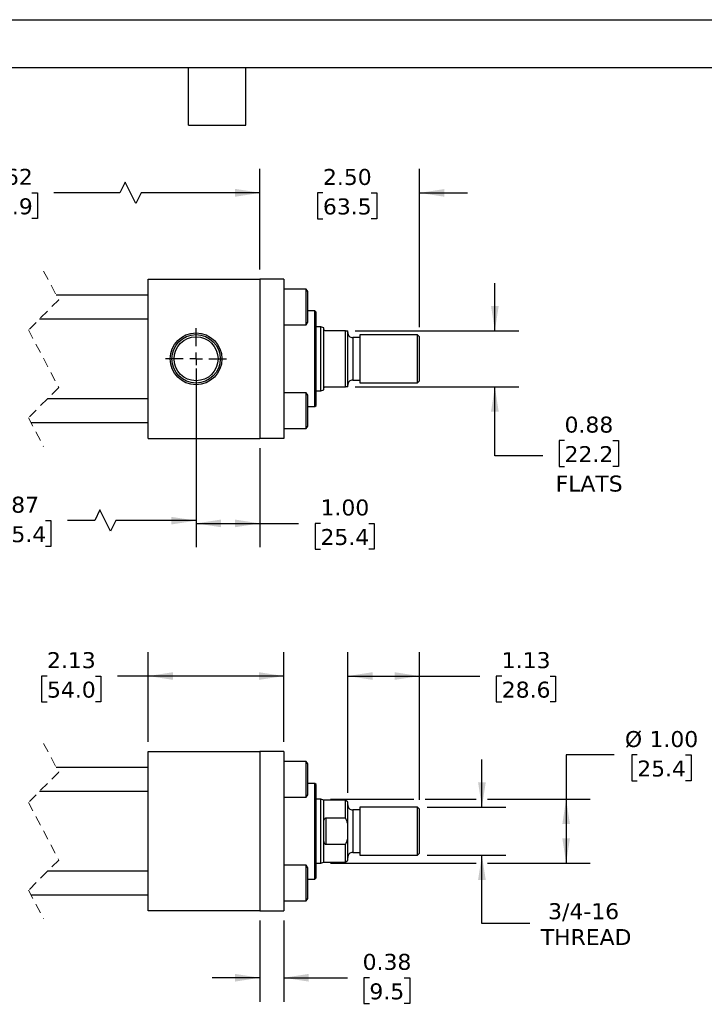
# Model space of a CAD drawing. Header units: inches. Extents: x 0 to 33, y 0 to 25.5.
# Tile 3 of 4: x 13.4 to 24.1, y 10.1 to 25.5. Entities that reach past the tile are written whole.
import ezdxf

# ---------------------------------------------------------------- set-up
doc = ezdxf.new("R2010")
doc.units = ezdxf.units.IN
doc.header["$LTSCALE"] = 3
doc.header["$MEASUREMENT"] = 0
for name, pattern in [('SLD-Center', [0.75, 0.6, -0.05, 0.05, -0.05]), ('SLD-Dashed', [0.075, 0.05, -0.025]), ('SLD-Solid', [0])]:
    doc.linetypes.add(name, pattern=pattern)
doc.layers.add('CENTER', color=40, linetype='SLD-Center')
doc.layers.add('DIMENSIONS', color=140, linetype='SLD-Solid', lineweight=25)
doc.layers.add('TEXT', color=140, linetype='SLD-Solid', lineweight=25)
doc.styles.add('SLDTEXTSTYLE0', font='VERDANA.TTF')
doc.dimstyles.new('SLDDIMSTYLE0', dxfattribs={"dimtxt": 0.254883, "dimasz": 0.39, "dimexe": 0, "dimexo": 0.0625, "dimgap": 0.063721, "dimtad": 0, "dimtih": 1, "dimtoh": 1, "dimrnd": 1e-09, "dimzin": 4, "dimdsep": 46, "dimtxsty": 'SLDTEXTSTYLE0', "dimsah": 1, "dimcen": 0.09, "dimadec": 0, "dimazin": 1, "dimtfac": 1, "dimtofl": 0, "dimtmove": 0, "dimatfit": 3, "dimfxl": 0, "dimfrac": 2, "dimtolj": 1, "dimtzin": 12, "dimarcsym": 0})
doc.dimstyles.new('SLDDIMSTYLE1', dxfattribs={"dimtxt": 0.254883, "dimasz": 0.39, "dimexe": 0, "dimexo": 0.0625, "dimgap": 0.063721, "dimtad": 0, "dimtih": 1, "dimtoh": 1, "dimrnd": 1e-09, "dimzin": 12, "dimdsep": 46, "dimtxsty": 'SLDTEXTSTYLE0', "dimsah": 1, "dimcen": 0.09, "dimadec": 0, "dimazin": 3, "dimtfac": 1, "dimtofl": 0, "dimtmove": 0, "dimatfit": 3, "dimfxl": 0, "dimfrac": 2, "dimtolj": 1, "dimtzin": 12, "dimarcsym": 0})
doc.dimstyles.new('SLDDIMSTYLE2', dxfattribs={"dimtxt": 0.254883, "dimasz": 0.39, "dimexe": 0, "dimexo": 0.0625, "dimgap": 0.063721, "dimtad": 0, "dimtih": 1, "dimtoh": 1, "dimrnd": 1e-09, "dimzin": 12, "dimdsep": 46, "dimtxsty": 'SLDTEXTSTYLE0', "dimsah": 1, "dimcen": 0.09, "dimadec": 0, "dimazin": 3, "dimtfac": 1, "dimtmove": 0, "dimatfit": 0, "dimfxl": 0, "dimfrac": 2, "dimtolj": 1, "dimtzin": 12, "dimarcsym": 0})
doc.dimstyles.new('SLDDIMSTYLE3', dxfattribs={"dimtxt": 0.254883, "dimasz": 0.39, "dimexe": 0, "dimexo": 0.0625, "dimgap": 0.063721, "dimtad": 0, "dimtih": 1, "dimtoh": 1, "dimrnd": 1e-09, "dimdsep": 46, "dimtxsty": 'SLDTEXTSTYLE0', "dimsah": 1, "dimcen": 0.09, "dimadec": 0, "dimazin": 2, "dimtfac": 1, "dimtmove": 0, "dimatfit": 0, "dimfxl": 0, "dimfrac": 2, "dimtolj": 1, "dimtzin": 12, "dimarcsym": 0})
doc.dimstyles.new('SLDDIMSTYLE4', dxfattribs={"dimtxt": 0.254883, "dimasz": 0.39, "dimexe": 0, "dimexo": 0.0625, "dimgap": 0.063721, "dimtad": 0, "dimtih": 1, "dimtoh": 1, "dimrnd": 1e-09, "dimzin": 4, "dimdsep": 46, "dimtxsty": 'SLDTEXTSTYLE0', "dimsah": 1, "dimcen": 0.09, "dimadec": 0, "dimazin": 1, "dimtfac": 1, "dimtmove": 0, "dimatfit": 0, "dimfxl": 0, "dimfrac": 2, "dimtolj": 1, "dimtzin": 12, "dimarcsym": 0})

# ---------------------------------------------------------------- blocks, each defined once
blk = doc.blocks.new('_D_1')
at = {"layer": 'DIMENSIONS'}
for p, q in [((15.418, 14.184), (15.418, 15.59)), ((17.543, 14.184), (17.543, 15.59)), ((13.832, 15.215), (13.747, 15.215)), ((13.747, 15.215), (13.747, 14.81)), ((14.59, 15.215), (14.675, 15.215)), ((14.675, 15.215), (14.675, 14.81)), ((15.418, 15.215), (14.935, 15.215)), ((17.543, 15.215), (15.418, 15.215)), ((13.747, 14.81), (13.832, 14.81)), ((14.675, 14.81), (14.59, 14.81))]:
    blk.add_line(p, q, dxfattribs=at)
for points in [[(15.418, 15.215), (15.808, 15.155), (15.808, 15.275)], [(17.543, 15.215), (17.153, 15.275), (17.153, 15.155)]]:
    blk.add_solid(points, dxfattribs=at)
at = {"layer": 'DIMENSIONS', "char_height": 0.25, "attachment_point": 1, "style": 'SLDTEXTSTYLE0'}
for s, insert in [('2.13', (13.832, 15.589)), ('54.0', (13.832, 15.127))]:
    blk.add_mtext(s, dxfattribs=dict(at, insert=insert))
blk = doc.blocks.new('_D_2')
at = {"layer": 'DIMENSIONS'}
for p, q in [((18.544, 13.386), (18.544, 15.59)), ((19.669, 13.277), (19.669, 15.59)), ((18.544, 15.215), (19.669, 15.215)), ((19.669, 15.215), (20.613, 15.215)), ((20.958, 15.215), (20.873, 15.215)), ((20.873, 15.215), (20.873, 14.81)), ((21.716, 15.215), (21.801, 15.215)), ((21.801, 15.215), (21.801, 14.81)), ((20.873, 14.81), (20.958, 14.81)), ((21.801, 14.81), (21.716, 14.81))]:
    blk.add_line(p, q, dxfattribs=at)
for points in [[(18.544, 15.215), (18.934, 15.155), (18.934, 15.275)], [(19.669, 15.215), (19.279, 15.275), (19.279, 15.155)]]:
    blk.add_solid(points, dxfattribs=at)
at = {"layer": 'DIMENSIONS', "char_height": 0.25, "attachment_point": 1, "style": 'SLDTEXTSTYLE0'}
for s, insert in [('1.13', (20.958, 15.589)), ('28.6', (20.958, 15.127))]:
    blk.add_mtext(s, dxfattribs=dict(at, insert=insert))
blk = doc.blocks.new('_D_3')
at = {"layer": 'DIMENSIONS'}
for p, q in [((20.647, 13.159), (20.647, 13.909)), ((19.787, 13.159), (21.022, 13.159)), ((19.787, 12.409), (21.022, 12.409)), ((20.647, 11.337), (20.647, 12.409)), ((21.397, 11.337), (20.647, 11.337))]:
    blk.add_line(p, q, dxfattribs=at)
for points in [[(20.647, 13.159), (20.707, 13.549), (20.587, 13.549)], [(20.647, 12.409), (20.587, 12.019), (20.707, 12.019)]]:
    blk.add_solid(points, dxfattribs=at)
at = {"layer": 'DIMENSIONS', "char_height": 0.25, "attachment_point": 1, "style": 'SLDTEXTSTYLE0'}
for s, insert in [('3/4-16', (21.685, 11.655)), ('THREAD', (21.569, 11.25))]:
    blk.add_mtext(s, dxfattribs=dict(at, insert=insert))
blk = doc.blocks.new('_D_4')
at = {"layer": 'DIMENSIONS'}
for p, q in [((22.717, 13.978), (21.967, 13.978)), ((21.967, 13.978), (21.967, 13.284)), ((23.081, 13.978), (22.995, 13.978)), ((22.995, 13.978), (22.995, 13.573)), ((23.838, 13.978), (23.924, 13.978)), ((23.924, 13.978), (23.924, 13.573)), ((22.995, 13.573), (23.081, 13.573)), ((23.924, 13.573), (23.838, 13.573)), ((18.275, 13.284), (19.579, 13.284)), ((19.759, 13.284), (20.557, 13.284)), ((20.737, 13.284), (22.342, 13.284)), ((21.967, 13.284), (21.967, 12.284)), ((18.275, 12.284), (20.557, 12.284)), ((20.737, 12.284), (22.342, 12.284))]:
    blk.add_line(p, q, dxfattribs=at)
for points in [[(21.967, 13.284), (21.907, 12.894), (22.027, 12.894)], [(21.967, 12.284), (22.027, 12.674), (21.907, 12.674)]]:
    blk.add_solid(points, dxfattribs=at)
at = {"layer": 'DIMENSIONS', "char_height": 0.25, "attachment_point": 1, "style": 'SLDTEXTSTYLE0'}
for s, insert in [('%%c', (22.888, 14.353)), ('1.00', (23.273, 14.353)), ('25.4', (23.081, 13.891))]:
    blk.add_mtext(s, dxfattribs=dict(at, insert=insert))
blk = doc.blocks.new('_D_5')
at = {"layer": 'DIMENSIONS'}
for p, q in [((17.168, 11.384), (17.168, 10.112)), ((17.543, 11.384), (17.543, 10.112)), ((17.168, 10.487), (16.418, 10.487)), ((17.543, 10.487), (18.539, 10.487)), ((18.884, 10.487), (18.799, 10.487)), ((18.799, 10.487), (18.799, 10.082)), ((19.43, 10.487), (19.515, 10.487)), ((19.515, 10.487), (19.515, 10.082)), ((18.799, 10.082), (18.884, 10.082)), ((19.515, 10.082), (19.43, 10.082))]:
    blk.add_line(p, q, dxfattribs=at)
for points in [[(17.168, 10.487), (16.778, 10.547), (16.778, 10.427)], [(17.543, 10.487), (17.933, 10.427), (17.933, 10.547)]]:
    blk.add_solid(points, dxfattribs=at)
at = {"layer": 'DIMENSIONS', "char_height": 0.25, "attachment_point": 1, "style": 'SLDTEXTSTYLE0'}
for s, insert in [('0.38', (18.778, 10.861)), ('9.5', (18.884, 10.399))]:
    blk.add_mtext(s, dxfattribs=dict(at, insert=insert))
blk = doc.blocks.new('_D_11')
at = {"layer": 'DIMENSIONS'}
for p, q in [((16.168, 20.036), (16.168, 17.275)), ((10.216, 19.531), (10.216, 17.275)), ((14.662, 17.817), (14.579, 17.65)), ((14.829, 17.484), (14.662, 17.817)), ((10.216, 17.65), (12.493, 17.65)), ((12.838, 17.65), (12.753, 17.65)), ((12.753, 17.65), (12.753, 17.245)), ((13.808, 17.65), (13.893, 17.65)), ((13.893, 17.65), (13.893, 17.245)), ((14.579, 17.65), (14.153, 17.65)), ((14.912, 17.65), (14.829, 17.484)), ((16.168, 17.65), (14.912, 17.65)), ((12.753, 17.245), (12.838, 17.245)), ((13.893, 17.245), (13.808, 17.245))]:
    blk.add_line(p, q, dxfattribs=at)
for points in [[(10.216, 17.65), (10.606, 17.59), (10.606, 17.71)], [(16.168, 17.65), (15.778, 17.71), (15.778, 17.59)]]:
    blk.add_solid(points, dxfattribs=at)
at = {"layer": 'DIMENSIONS', "char_height": 0.25, "attachment_point": 1, "style": 'SLDTEXTSTYLE0'}
for s, insert in [('8.87', (12.944, 18.025)), ('225.4', (12.838, 17.563))]:
    blk.add_mtext(s, dxfattribs=dict(at, insert=insert))
blk = doc.blocks.new('_D_12')
at = {"layer": 'DIMENSIONS'}
for p, q in [((16.168, 20.036), (16.168, 17.232)), ((17.168, 18.786), (17.168, 17.232)), ((16.168, 17.607), (17.168, 17.607)), ((17.168, 17.607), (17.772, 17.607)), ((18.118, 17.607), (18.032, 17.607)), ((18.032, 17.607), (18.032, 17.202)), ((18.875, 17.607), (18.961, 17.607)), ((18.961, 17.607), (18.961, 17.202)), ((18.032, 17.202), (18.118, 17.202)), ((18.961, 17.202), (18.875, 17.202))]:
    blk.add_line(p, q, dxfattribs=at)
for points in [[(16.168, 17.607), (16.558, 17.547), (16.558, 17.667)], [(17.168, 17.607), (16.778, 17.667), (16.778, 17.547)]]:
    blk.add_solid(points, dxfattribs=at)
at = {"layer": 'DIMENSIONS', "char_height": 0.25, "attachment_point": 1, "style": 'SLDTEXTSTYLE0'}
for s, insert in [('1.00', (18.118, 17.982)), ('25.4', (18.118, 17.519))]:
    blk.add_mtext(s, dxfattribs=dict(at, insert=insert))
blk = doc.blocks.new('_D_13')
at = {"layer": 'DIMENSIONS'}
for p, q in [((9.466, 21.586), (9.466, 23.164)), ((17.168, 21.586), (17.168, 23.164)), ((15.056, 22.955), (14.973, 22.789)), ((15.223, 22.622), (15.056, 22.955)), ((9.466, 22.789), (12.281, 22.789)), ((12.627, 22.789), (12.541, 22.789)), ((12.541, 22.789), (12.541, 22.384)), ((13.596, 22.789), (13.682, 22.789)), ((13.682, 22.789), (13.682, 22.384)), ((14.973, 22.789), (13.941, 22.789)), ((15.306, 22.789), (15.223, 22.622)), ((17.168, 22.789), (15.306, 22.789)), ((12.541, 22.384), (12.627, 22.384)), ((13.682, 22.384), (13.596, 22.384))]:
    blk.add_line(p, q, dxfattribs=at)
for points in [[(9.466, 22.789), (9.856, 22.729), (9.856, 22.849)], [(17.168, 22.789), (16.778, 22.849), (16.778, 22.729)]]:
    blk.add_solid(points, dxfattribs=at)
at = {"layer": 'DIMENSIONS', "char_height": 0.25, "attachment_point": 1, "style": 'SLDTEXTSTYLE0'}
for s, insert in [('10.62', (12.627, 23.163)), ('269.9', (12.627, 22.701))]:
    blk.add_mtext(s, dxfattribs=dict(at, insert=insert))
blk = doc.blocks.new('_D_14')
at = {"layer": 'DIMENSIONS'}
for p, q in [((20.85, 20.624), (20.85, 21.374)), ((18.662, 20.624), (21.225, 20.624)), ((18.662, 19.749), (21.225, 19.749)), ((20.85, 18.667), (20.85, 19.749)), ((21.942, 18.906), (21.857, 18.906)), ((21.857, 18.906), (21.857, 18.501)), ((22.7, 18.906), (22.785, 18.906)), ((22.785, 18.906), (22.785, 18.501)), ((21.6, 18.667), (20.85, 18.667)), ((21.857, 18.501), (21.942, 18.501)), ((22.785, 18.501), (22.7, 18.501))]:
    blk.add_line(p, q, dxfattribs=at)
for points in [[(20.85, 20.624), (20.91, 21.014), (20.79, 21.014)], [(20.85, 19.749), (20.79, 19.359), (20.91, 19.359)]]:
    blk.add_solid(points, dxfattribs=at)
at = {"layer": 'DIMENSIONS', "char_height": 0.25, "attachment_point": 1, "style": 'SLDTEXTSTYLE0'}
for s, insert in [('0.88', (21.942, 19.28)), ('22.2', (21.942, 18.818)), ('FLATS', (21.802, 18.356))]:
    blk.add_mtext(s, dxfattribs=dict(at, insert=insert))
blk = doc.blocks.new('_D_16')
at = {"layer": 'DIMENSIONS'}
for p, q in [((17.168, 21.586), (17.168, 23.161)), ((19.669, 20.68), (19.669, 23.161)), ((17.168, 22.786), (16.418, 22.786)), ((18.156, 22.786), (18.07, 22.786)), ((18.07, 22.786), (18.07, 22.381)), ((18.913, 22.786), (18.999, 22.786)), ((18.999, 22.786), (18.999, 22.381)), ((19.669, 22.786), (20.419, 22.786)), ((18.07, 22.381), (18.156, 22.381)), ((18.999, 22.381), (18.913, 22.381))]:
    blk.add_line(p, q, dxfattribs=at)
for points in [[(17.168, 22.786), (16.778, 22.846), (16.778, 22.726)], [(19.669, 22.786), (20.059, 22.726), (20.059, 22.846)]]:
    blk.add_solid(points, dxfattribs=at)
at = {"layer": 'DIMENSIONS', "char_height": 0.25, "attachment_point": 1, "style": 'SLDTEXTSTYLE0'}
for s, insert in [('2.50', (18.156, 23.161)), ('63.5', (18.156, 22.699))]:
    blk.add_mtext(s, dxfattribs=dict(at, insert=insert))
blk = doc.blocks.new('SW_CENTERMARKSYMBOL_4')
at = {"layer": 'CENTER', "color": 0}
for p, q in [((0, 0.2), (0, 0.479)), ((-0.2, 0), (-0.479, 0)), ((0, 0), (-0.1, 0)), ((0, 0), (0, 0.1)), ((0, 0), (0, -0.1)), ((0, 0), (0.1, 0)), ((0.2, 0), (0.479, 0)), ((0, -0.2), (0, -0.479))]:
    blk.add_line(p, q, dxfattribs=at)

msp = doc.modelspace()

# ---------------------------------------------------------------- linework, layer by layer
at = {"color": 7, "linetype": 'SLD-Solid'}
msp.add_line((0, 25.5), (33, 25.5), dxfattribs=at)
at = {"color": 7, "linetype": 'SLD-Dashed', "lineweight": 18}
for p, q in [((13.779, 21.561), (14.015, 21.11)), ((14.015, 21.11), (13.543, 20.638)), ((13.543, 20.638), (14.015, 19.735)), ((14.015, 19.735), (13.543, 19.263)), ((13.543, 19.263), (13.779, 18.811)), ((13.779, 14.159), (14.015, 13.707)), ((14.015, 13.707), (13.543, 13.235)), ((13.543, 13.235), (14.015, 12.332)), ((14.015, 12.332), (13.543, 11.86)), ((13.543, 11.86), (13.779, 11.409))]:
    msp.add_line(p, q, dxfattribs=at)
for p, q in [((15.418, 18.936), (15.418, 21.436)), ((15.418, 21.436), (17.168, 21.436)), ((17.168, 21.436), (17.168, 18.936)), ((17.543, 21.436), (17.168, 21.436)), ((17.543, 21.436), (17.543, 18.936)), ((15.418, 21.186), (13.975, 21.186)), ((17.895, 21.28), (17.543, 21.28)), ((17.918, 21.24), (17.895, 21.28)), ((17.895, 20.718), (17.895, 21.28)), ((17.918, 20.758), (17.918, 21.24)), ((18.03, 20.936), (17.918, 20.936)), ((18.05, 20.916), (18.03, 20.936)), ((18.03, 19.437), (18.03, 20.936)), ((18.05, 20.186), (18.05, 20.916)), ((13.717, 20.811), (15.418, 20.811)), ((17.543, 20.718), (17.895, 20.718)), ((17.895, 20.718), (17.918, 20.758)), ((18.125, 20.686), (18.05, 20.686)), ((18.169, 20.67), (18.125, 20.686)), ((18.125, 19.686), (18.125, 20.686)), ((18.169, 20.655), (18.169, 20.67)), ((18.169, 19.718), (18.169, 20.655)), ((18.512, 20.624), (18.2, 20.624)), ((18.512, 19.749), (18.512, 20.624)), ((18.512, 20.624), (18.544, 20.624)), ((18.544, 19.749), (18.544, 20.624)), ((19.637, 20.561), (18.732, 20.561)), ((18.732, 20.561), (18.732, 19.811)), ((19.669, 20.53), (19.637, 20.561)), ((19.637, 19.811), (19.637, 20.561)), ((19.669, 19.843), (19.669, 20.53)), ((18.732, 20.518), (18.624, 20.518)), ((18.624, 20.518), (18.624, 19.854)), ((18.05, 19.457), (18.05, 20.186)), ((18.624, 19.854), (18.732, 19.854)), ((18.732, 19.811), (19.637, 19.811)), ((19.637, 19.811), (19.669, 19.843)), ((17.895, 19.655), (17.543, 19.655)), ((17.918, 19.615), (17.895, 19.655)), ((17.895, 19.093), (17.895, 19.655)), ((17.918, 19.374), (17.918, 19.615)), ((18.05, 19.686), (18.125, 19.686)), ((18.125, 19.686), (18.169, 19.702)), ((18.169, 19.702), (18.169, 19.718)), ((18.2, 19.749), (18.512, 19.749)), ((18.544, 19.749), (18.512, 19.749)), ((15.418, 19.561), (13.842, 19.561)), ((18.03, 19.437), (18.05, 19.457)), ((17.918, 19.437), (18.03, 19.437)), ((17.918, 19.133), (17.918, 19.374)), ((13.583, 19.186), (15.418, 19.186)), ((17.895, 19.093), (17.918, 19.133)), ((17.543, 19.093), (17.895, 19.093)), ((15.418, 18.936), (17.168, 18.936)), ((17.543, 18.936), (17.168, 18.936)), ((15.418, 11.534), (15.418, 14.034)), ((15.418, 14.034), (17.168, 14.034)), ((17.168, 14.034), (17.168, 11.534)), ((17.543, 14.034), (17.168, 14.034)), ((17.543, 14.034), (17.543, 11.534)), ((15.418, 13.784), (13.975, 13.784)), ((17.895, 13.877), (17.543, 13.877)), ((17.918, 13.837), (17.895, 13.877)), ((17.895, 13.315), (17.895, 13.877)), ((17.918, 13.355), (17.918, 13.837)), ((18.03, 13.533), (17.918, 13.533)), ((18.05, 13.513), (18.03, 13.533)), ((18.03, 12.034), (18.03, 13.533)), ((18.05, 12.054), (18.05, 13.513)), ((13.717, 13.409), (15.418, 13.409)), ((17.543, 13.315), (17.895, 13.315)), ((17.895, 13.315), (17.918, 13.355)), ((18.125, 13.284), (18.05, 13.284)), ((18.169, 13.268), (18.125, 13.284)), ((18.125, 12.784), (18.125, 13.284)), ((18.512, 13.268), (18.169, 13.268)), ((18.169, 12.904), (18.169, 13.268)), ((18.544, 13.236), (18.512, 13.268)), ((18.512, 12.991), (18.512, 13.268)), ((18.544, 12.9), (18.544, 13.236)), ((18.732, 13.116), (18.624, 13.116)), ((18.624, 13.116), (18.624, 12.784)), ((19.637, 13.159), (18.732, 13.159)), ((18.732, 13.159), (18.732, 12.784)), ((19.669, 13.127), (19.637, 13.159)), ((19.637, 12.784), (19.637, 13.159)), ((19.669, 12.784), (19.669, 13.127)), ((18.2, 12.991), (18.2, 12.577)), ((18.2, 12.991), (18.512, 12.991)), ((18.169, 12.663), (18.169, 12.904)), ((18.544, 12.667), (18.544, 12.9)), ((18.125, 12.284), (18.125, 12.784)), ((18.169, 12.3), (18.169, 12.663)), ((18.544, 12.331), (18.544, 12.667)), ((18.624, 12.784), (18.624, 12.452)), ((18.732, 12.784), (18.732, 12.409)), ((19.637, 12.409), (19.637, 12.784)), ((19.669, 12.44), (19.669, 12.784)), ((18.512, 12.577), (18.2, 12.577)), ((18.512, 12.3), (18.512, 12.577)), ((18.624, 12.452), (18.732, 12.452)), ((18.732, 12.409), (19.637, 12.409)), ((19.637, 12.409), (19.669, 12.44)), ((17.895, 12.252), (17.543, 12.252)), ((17.918, 12.212), (17.895, 12.252)), ((17.895, 11.69), (17.895, 12.252)), ((17.918, 11.971), (17.918, 12.212)), ((18.05, 12.284), (18.125, 12.284)), ((18.125, 12.284), (18.169, 12.3)), ((18.169, 12.3), (18.512, 12.3)), ((18.512, 12.3), (18.544, 12.331)), ((15.418, 12.159), (13.842, 12.159)), ((18.03, 12.034), (18.05, 12.054)), ((17.918, 12.034), (18.03, 12.034)), ((17.918, 11.73), (17.918, 11.971)), ((13.583, 11.784), (15.418, 11.784)), ((17.895, 11.69), (17.918, 11.73)), ((17.543, 11.69), (17.895, 11.69)), ((17.168, 11.534), (15.418, 11.534)), ((17.168, 11.534), (17.543, 11.534))]:
    msp.add_line(p, q)
for radius in [0.406, 0.379, 0.344]:
    msp.add_circle((16.168, 20.186), radius)
for centre, start, end in [((18.624, 20.598), 179.9997, 270.0002), ((18.624, 19.774), 89.9998, 180.0003), ((18.624, 13.196), 179.9997, 270.0002), ((18.624, 12.372), 89.9998, 180.0003)]:
    msp.add_arc(centre, 0.08, start, end)
for points, knots in [([(18.2, 20.624), (18.198, 20.624), (18.195, 20.624), (18.189, 20.625), (18.183, 20.629), (18.173, 20.636), (18.169, 20.647), (18.169, 20.654), (18.169, 20.655)], [0, 0, 0, 0, 0.098571, 0.20772, 0.349035, 0.555819, 0.944336, 1, 1, 1, 1]), ([(18.169, 19.718), (18.17, 19.725), (18.172, 19.734), (18.181, 19.743), (18.187, 19.746), (18.193, 19.748), (18.197, 19.749), (18.199, 19.749), (18.2, 19.749)], [0, 0, 0, 0, 0.424675, 0.549713, 0.75899, 0.859431, 0.975069, 1, 1, 1, 1]), ([(18.169, 12.904), (18.169, 12.924), (18.169, 12.949), (18.18, 12.975), (18.186, 12.984), (18.193, 12.989), (18.197, 12.991), (18.199, 12.991), (18.2, 12.991)], [0, 0, 0, 0, 0.608299, 0.723458, 0.872168, 0.928961, 0.987683, 1, 1, 1, 1]), ([(18.544, 12.9), (18.539, 12.915), (18.531, 12.946), (18.518, 12.976), (18.512, 12.991)], [0, 0, 0, 0, 0.4984628, 1, 1, 1, 1]), ([(18.2, 12.577), (18.198, 12.577), (18.195, 12.577), (18.189, 12.58), (18.181, 12.588), (18.171, 12.612), (18.169, 12.639), (18.169, 12.66), (18.169, 12.663)], [0, 0, 0, 0, 0.049233, 0.108364, 0.198923, 0.373252, 0.897659, 1, 1, 1, 1]), ([(18.512, 12.577), (18.518, 12.591), (18.531, 12.621), (18.539, 12.652), (18.544, 12.667)], [0, 0, 0, 0, 0.4986376, 1, 1, 1, 1])]:
    msp.add_open_spline(points, degree=3, knots=knots)
at = {"layer": 'TEXT'}
for p, q in [((0.75, 24.75), (32.25, 24.75)), ((16.05, 23.85), (16.05, 24.75)), ((16.95, 23.85), (16.95, 24.75)), ((16.05, 23.85), (16.95, 23.85))]:
    msp.add_line(p, q, dxfattribs=at)

# ---------------------------------------------------------------- block references
at = {"layer": 'CENTER'}
msp.add_blockref('SW_CENTERMARKSYMBOL_4', (16.168, 20.186), dxfattribs=at)

# ---------------------------------------------------------------- dimensions: what is measured, and where the dimension line sits
at = {"layer": 'DIMENSIONS'}
for base, p1, p2, text, picture, middle in [((9.466, 22.789), (17.168, 21.436), (9.466, 21.436), '10.62', '_D_13', (13.111, 22.789)), ((16.168, 17.65), (10.216, 19.681), (16.168, 20.186), '8.87', '_D_11', (13.323, 17.65))]:
    dim = msp.add_linear_dim(base=base, p1=p1, p2=p2, text=text, dimstyle='SLDDIMSTYLE1', dxfattribs=at)
    dim.commit()
    dim.dimension.update_dxf_attribs({"geometry": picture, "text_midpoint": middle, "dimtype": 160})
for base, p1, p2, dimstyle, picture, middle in [((19.669, 22.786), (17.168, 21.436), (19.669, 20.53), 'SLDDIMSTYLE4', '_D_16', (18.534, 22.786)), ((17.168, 17.607), (16.168, 20.186), (17.168, 18.936), 'SLDDIMSTYLE0', '_D_12', (18.496, 17.607)), ((18.543600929, 15.214747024), (19.668600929, 13.127394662), (18.543600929, 13.236394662), 'SLDDIMSTYLE1', '_D_2', (21.336861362, 15.214747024)), ((17.543350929, 10.48659598), (17.168350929, 11.533644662), (17.543350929, 11.533644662), 'SLDDIMSTYLE3', '_D_5', (19.156918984, 10.48659598))]:
    dim = msp.add_linear_dim(base=base, p1=p1, p2=p2, dimstyle=dimstyle, dxfattribs=at)
    dim.commit()
    dim.dimension.update_dxf_attribs({"geometry": picture, "text_midpoint": middle, "dimtype": 160})
for base, p1, p2, text, dimstyle, picture, middle in [((20.849703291, 20.62379019), (18.512350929, 19.74879019), (18.512350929, 20.62379019), '<>\\PFLATS', 'SLDDIMSTYLE3', '_D_14', (20.849703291, 18.667366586)), ((21.967, 12.284), (18.125, 13.284), (18.125, 12.284), '%%c<>', 'SLDDIMSTYLE0', '_D_4', (21.967, 13.978)), ((20.647, 12.409), (19.637, 13.159), (19.637, 12.409), '3/4-16\\PTHREAD', 'SLDDIMSTYLE2', '_D_3', (20.647, 11.337))]:
    dim = msp.add_linear_dim(base=base, p1=p1, p2=p2, angle=90, text=text, dimstyle=dimstyle, dxfattribs=at)
    dim.commit()
    dim.dimension.update_dxf_attribs({"geometry": picture, "text_midpoint": middle, "dimtype": 160})
dim = msp.add_linear_dim(base=(17.543350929, 15.214747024), p1=(15.418350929, 14.033644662), p2=(17.543350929, 14.033644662), angle=0, dimstyle='SLDDIMSTYLE1', dxfattribs=at)
dim.commit()
dim.dimension.update_dxf_attribs({"geometry": '_D_1', "text_midpoint": (14.210913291, 15.214747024), "dimtype": 160})

doc.saveas('drawing.dxf')
